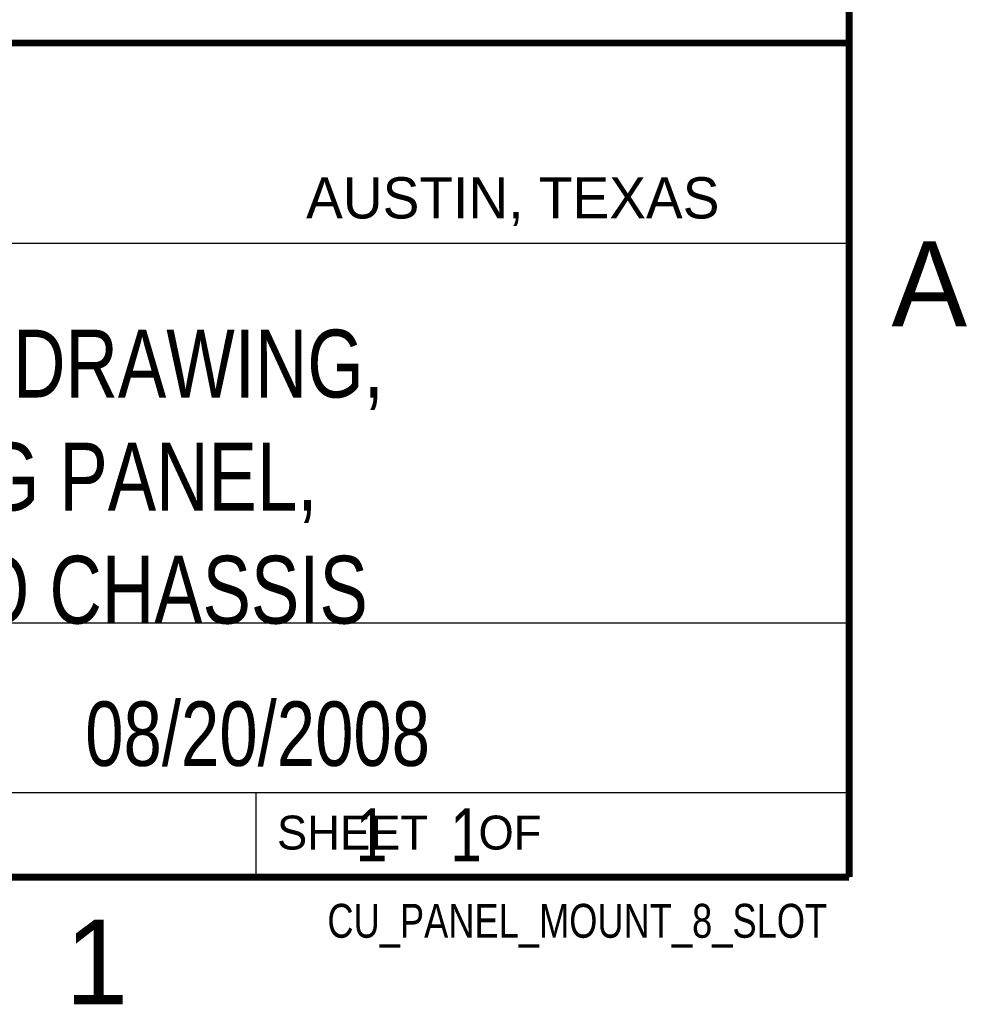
# Model space of a CAD drawing. Header units: inches. Extents: x 0 to 22, y 0 to 17.
# Tile 8 of 9: x 19.1 to 21.8, y 0.1 to 3. Entities that reach past the tile are written whole.
import ezdxf
from ezdxf.enums import TextEntityAlignment as Align

# ---------------------------------------------------------------- set-up
doc = ezdxf.new("R2010")
doc.units = ezdxf.units.IN
doc.header["$LTSCALE"] = 1.21
doc.header["$MEASUREMENT"] = 0
doc.layers.get('0').update_dxf_attribs({"linetype": 'CONTINUOUS'})
doc.styles.get("Standard").update_dxf_attribs({"font": 'txt', "width": 0.8})

msp = doc.modelspace()

# ---------------------------------------------------------------- linework, layer by layer
at = {"color": 2, "linetype": 'CONTINUOUS'}
for p, q in [((16.3737, 2.9596), (21.5037, 2.9596)), ((16.375, 2.96), (21.5, 2.96)), ((21.5037, 2.9596), (21.5037, 1.2496)), ((16.7288, 2.37), (21.5, 2.37)), ((16.3737, 1.2496), (21.5037, 1.2496)), ((18.01, 1.25), (21.5, 1.25)), ((21.5, 1.25), (21.5, 0.75)), ((16.375, 0.75), (21.5, 0.75)), ((18.01, 0.75), (21.5, 0.75)), ((19.75, 0.75), (21.5, 0.75)), ((19.75, 0.75), (19.75, 0.5)), ((21.5, 0.75), (21.5, 0.5)), ((19.75, 0.5), (21.5, 0.5)), ((20.4977, 0.4994), (21.4977, 0.4994)), ((20.4977, 0.4994), (20.4977, 0.4989)), ((20.4977, 0.4989), (21.4977, 0.4989)), ((21.4977, 0.4994), (21.4977, 0.4989))]:
    msp.add_line(p, q, dxfattribs=at)
at = {"color": 7, "linetype": 'CONTINUOUS', "const_width": 0.02}
for points in [[(21.5, 0.5), (21.5, 16.5)], [(13.6, 2.9595), (21.5, 2.96)], [(0.5, 0.5), (21.5, 0.5)]]:
    msp.add_lwpolyline(points, dxfattribs=at)

# ---------------------------------------------------------------- texts
at = {"color": 2, "linetype": 'CONTINUOUS'}
for s, height, p in [('AUSTIN, TEXAS', 0.121576, (19.898, 2.4426)), ('A', 0.25, (21.625, 2.125)), ('SHEET    OF', 0.1, (19.8121, 0.5815)), ('1', 0.25, (19.1875, 0.125))]:
    msp.add_text(s, height=height, dxfattribs=at).set_placement(p)
at = {"color": 7, "linetype": 'CONTINUOUS', "width": 0.8}
msp.add_text('08/20/2008', height=0.19, dxfattribs=at).set_placement((19.755, 0.8281), align=Align.CENTER)
at = {"color": 2, "linetype": 'CONTINUOUS', "width": 0.8}
msp.add_text('CU_PANEL_MOUNT_8_SLOT', height=0.1, dxfattribs=at).set_placement((21.4352, 0.3213), align=Align.RIGHT)
at = {"color": 7, "linetype": 'CONTINUOUS'}
for s, insert, char_height, width, attachment_point in [('CUSTOMER DRAWING,\\PMOUNTING PANEL,\\P8 SLOT cRIO CHASSIS', (18.9387, 2.1146), 0.2, 3.04, 2), ('     1    1', (19.8125, 0.7031), 0.15625, 1.375, 1)]:
    msp.add_mtext(s, dxfattribs=dict(at, insert=insert, char_height=char_height, width=width, attachment_point=attachment_point))

doc.saveas('drawing.dxf')
